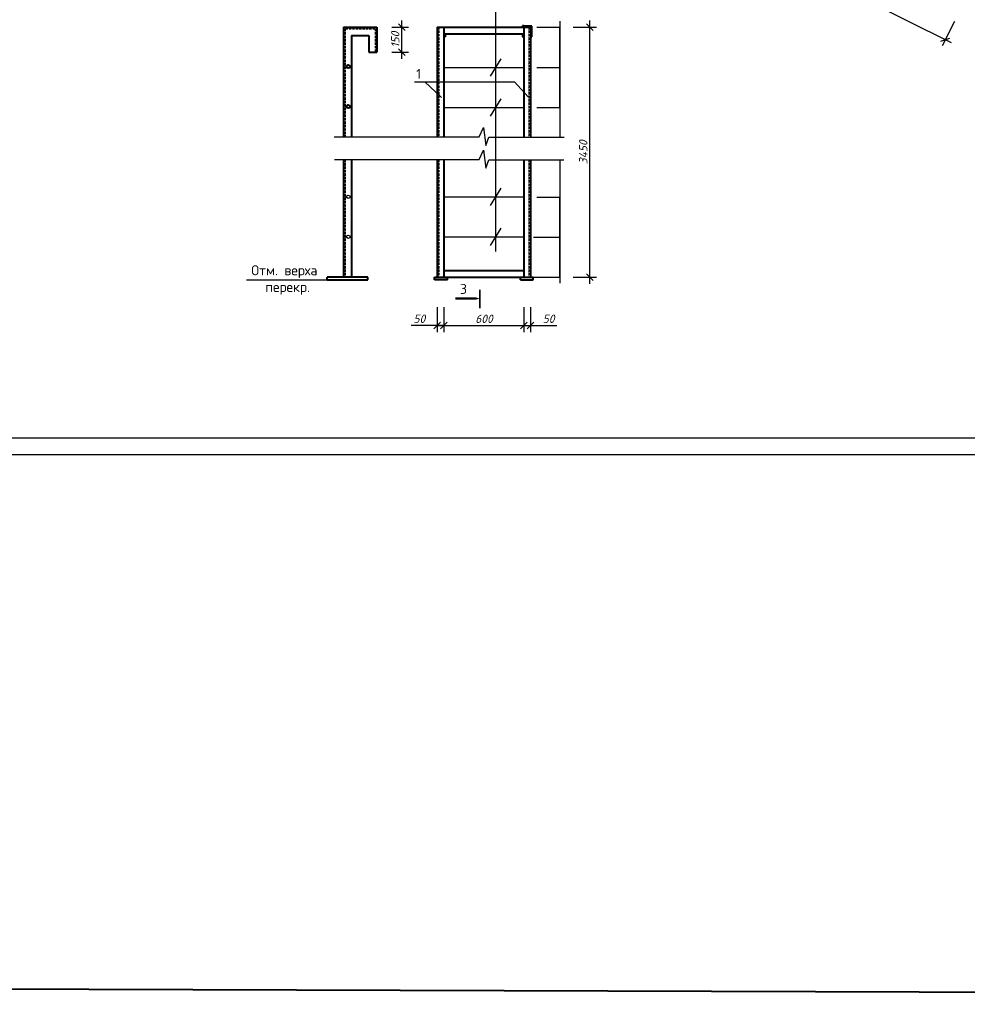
# Model space of a CAD drawing. Header units: millimetres. Extents: x -3143211 to -2549809, y 1060331 to 1341741.
# Tile 1 of 131: x -3111057 to -3082644, y 1060331 to 1089833. Entities that reach past the tile are written whole.
import ezdxf

# ---------------------------------------------------------------- set-up
doc = ezdxf.new("R2010")
doc.units = ezdxf.units.MM
doc.linetypes.add('штриховая2', pattern=[9.525, 6.35, -3.175])
doc.layers.add('liniya', color=7, linetype='Continuous')
doc.layers.add('Дераза', color=5, linetype='Continuous')
doc.layers.add('размеры', color=170, linetype='Continuous', lineweight=20)
doc.styles.get("Standard").update_dxf_attribs({"font": 'isocpeui.ttf'})
doc.styles.add('TIME (Gotic)', font='ARIALN.TTF')
doc.dimstyles.new('STANDARD-100', dxfattribs={"dimtxt": 250, "dimasz": 200, "dimexe": 200, "dimexo": 200, "dimgap": 75, "dimtad": 1, "dimdec": 0, "dimzin": 0, "dimdsep": 46, "dimtxsty": 'Standard', "dimblk": 'OBLIQUE', "dimcen": 0.09, "dimdle": 200, "dimadec": 0, "dimazin": 0, "dimtfac": 1, "dimtdec": 0, "dimtofl": 0, "dimtmove": 0, "dimatfit": 3, "dimldrblk": 'OBLIQUE', "dimfxl": 1, "dimtolj": 1, "dimtzin": 0, "dimarcsym": 0})
doc.dimstyles.new('Копия (1) ISO-25', dxfattribs={"dimtxt": 2.5, "dimasz": 2.5, "dimexe": 1.25, "dimexo": 0.625, "dimtad": 1, "dimtxsty": 'Standard', "dimblk": 'OBLIQUE', "dimcen": 2.5, "dimadec": 0, "dimazin": 0, "dimtfac": 1, "dimtmove": 0, "dimatfit": 3, "dimldrblk": 'OBLIQUE', "dimfxl": 1, "dimarcsym": 0})

# ---------------------------------------------------------------- blocks, each defined once
blk = doc.blocks.new('_Oblique')
at = {"color": 0, "linetype": 'ByBlock', "lineweight": -2}
blk.add_line((-0.5, -0.5), (0.5, 0.5), dxfattribs=at)
blk = doc.blocks.new('*D111')
at = {"color": 0, "lineweight": -2, "transparency": 16777216}
for p, q in [((-3095656, 1083315), (-3094863, 1083315)), ((-3094864, 1082115), (-3094864, 1083315)), ((-3095656, 1082115), (-3094863, 1082115))]:
    blk.add_line(p, q, dxfattribs=at)
at = {"layer": 'Defpoints', "color": 0, "transparency": 16777216}
for p in [(-3095657, 1083315), (-3094864, 1083315), (-3095657, 1082115)]:
    blk.add_point(p, dxfattribs=at)
at = {"color": 0, "lineweight": -2, "transparency": 16777216, "xscale": 2.5, "yscale": 2.5, "zscale": 2.5}
for p, rotation in [((-3094864, 1083315), 90), ((-3094864, 1082115), 270)]:
    blk.add_blockref('_Oblique', p, dxfattribs=dict(at, rotation=rotation))
at = {"lineweight": 40, "transparency": 16777216, "insert": (-3094866, 1082715), "char_height": 2.5, "attachment_point": 5, "rotation": 90, "bg_fill": 3, "box_fill_scale": 1.1, "bg_fill_color": 256, "bg_fill_true_color": 13158600, "bg_fill_transparency": 0}
blk.add_mtext('300', dxfattribs=at)
blk = doc.blocks.new('*D112')
at = {"color": 0, "lineweight": -2, "transparency": 16777216}
for p, q in [((-3095556, 1084515), (-3094863, 1084515)), ((-3094864, 1083315), (-3094864, 1084515)), ((-3095556, 1083315), (-3094863, 1083315))]:
    blk.add_line(p, q, dxfattribs=at)
at = {"layer": 'Defpoints', "color": 0, "transparency": 16777216}
for p in [(-3095557, 1084515), (-3094864, 1084515), (-3095557, 1083315)]:
    blk.add_point(p, dxfattribs=at)
at = {"color": 0, "lineweight": -2, "transparency": 16777216, "xscale": 2.5, "yscale": 2.5, "zscale": 2.5}
for p, rotation in [((-3094864, 1084515), 90), ((-3094864, 1083315), 270)]:
    blk.add_blockref('_Oblique', p, dxfattribs=dict(at, rotation=rotation))
at = {"lineweight": 40, "transparency": 16777216, "insert": (-3094866, 1083915), "char_height": 2.5, "attachment_point": 5, "rotation": 90, "bg_fill": 3, "box_fill_scale": 1.1, "bg_fill_color": 256, "bg_fill_true_color": 13158600, "bg_fill_transparency": 0}
blk.add_mtext('300', dxfattribs=at)
blk = doc.blocks.new('*D113')
at = {"color": 0, "lineweight": -2, "transparency": 16777216}
for p, q in [((-3095556, 1089605), (-3094863, 1089605)), ((-3094864, 1088405), (-3094864, 1089605)), ((-3095556, 1088405), (-3094863, 1088405))]:
    blk.add_line(p, q, dxfattribs=at)
at = {"layer": 'Defpoints', "color": 0, "transparency": 16777216}
for p in [(-3095557, 1089605), (-3094864, 1089605), (-3095557, 1088405)]:
    blk.add_point(p, dxfattribs=at)
at = {"color": 0, "lineweight": -2, "transparency": 16777216, "xscale": 2.5, "yscale": 2.5, "zscale": 2.5}
for p, rotation in [((-3094864, 1089605), 90), ((-3094864, 1088405), 270)]:
    blk.add_blockref('_Oblique', p, dxfattribs=dict(at, rotation=rotation))
at = {"lineweight": 40, "transparency": 16777216, "insert": (-3094866, 1089005), "char_height": 2.5, "attachment_point": 5, "rotation": 90, "bg_fill": 3, "box_fill_scale": 1.1, "bg_fill_color": 256, "bg_fill_true_color": 13158600, "bg_fill_transparency": 0}
blk.add_mtext('300', dxfattribs=at)
blk = doc.blocks.new('*D114')
at = {"color": 0, "lineweight": -2, "transparency": 16777216}
for p, q in [((-3095556, 1088405), (-3094863, 1088405)), ((-3094864, 1087205), (-3094864, 1088405)), ((-3095556, 1087205), (-3094863, 1087205))]:
    blk.add_line(p, q, dxfattribs=at)
at = {"layer": 'Defpoints', "color": 0, "transparency": 16777216}
for p in [(-3095557, 1088405), (-3094864, 1088405), (-3095557, 1087205)]:
    blk.add_point(p, dxfattribs=at)
at = {"color": 0, "lineweight": -2, "transparency": 16777216, "xscale": 2.5, "yscale": 2.5, "zscale": 2.5}
for p, rotation in [((-3094864, 1088405), 90), ((-3094864, 1087205), 270)]:
    blk.add_blockref('_Oblique', p, dxfattribs=dict(at, rotation=rotation))
at = {"lineweight": 40, "transparency": 16777216, "insert": (-3094866, 1087805), "char_height": 2.5, "attachment_point": 5, "rotation": 90, "bg_fill": 3, "box_fill_scale": 1.1, "bg_fill_color": 256, "bg_fill_true_color": 13158600, "bg_fill_transparency": 0}
blk.add_mtext('300', dxfattribs=at)
blk = doc.blocks.new('*D115')
at = {"layer": 'Defpoints', "color": 0, "transparency": 16777216}
for p in [(-3098537, 1081415), (-3098337, 1081415), (-3098337, 1080671)]:
    blk.add_point(p, dxfattribs=at)
at = {"layer": 'Дераза', "color": 0, "lineweight": -2, "transparency": 16777216}
for p, q in [((-3098537, 1081215), (-3098537, 1080471)), ((-3098337, 1081215), (-3098337, 1080471)), ((-3098537, 1080671), (-3099324, 1080671)), ((-3098337, 1080671), (-3098737, 1080671))]:
    blk.add_line(p, q, dxfattribs=at)
at = {"layer": 'Дераза', "color": 0, "lineweight": -2, "transparency": 16777216, "xscale": 200, "yscale": 200, "zscale": 200, "rotation": 180}
blk.add_blockref('_Oblique', (-3098537, 1080671), dxfattribs=at)
at = {"layer": 'Дераза', "color": 0, "lineweight": -2, "transparency": 16777216, "xscale": 200, "yscale": 200, "zscale": 200}
blk.add_blockref('_Oblique', (-3098337, 1080671), dxfattribs=at)
at = {"layer": 'Дераза', "color": 0, "transparency": 16777216, "insert": (-3099075, 1080871), "char_height": 250, "attachment_point": 5}
blk.add_mtext('\\A1;50', dxfattribs=at)
blk = doc.blocks.new('*D116')
at = {"layer": 'Defpoints', "color": 0, "transparency": 16777216}
for p in [(-3098337, 1081415), (-3095937, 1081415), (-3095937, 1080671)]:
    blk.add_point(p, dxfattribs=at)
at = {"layer": 'Дераза', "color": 0, "lineweight": -2, "transparency": 16777216}
for p, q in [((-3098337, 1081215), (-3098337, 1080471)), ((-3095937, 1081215), (-3095937, 1080471)), ((-3098537, 1080671), (-3095737, 1080671))]:
    blk.add_line(p, q, dxfattribs=at)
at = {"layer": 'Дераза', "color": 0, "lineweight": -2, "transparency": 16777216, "xscale": 200, "yscale": 200, "zscale": 200, "rotation": 180}
blk.add_blockref('_Oblique', (-3098337, 1080671), dxfattribs=at)
at = {"layer": 'Дераза', "color": 0, "lineweight": -2, "transparency": 16777216, "xscale": 200, "yscale": 200, "zscale": 200}
blk.add_blockref('_Oblique', (-3095937, 1080671), dxfattribs=at)
at = {"layer": 'Дераза', "color": 0, "transparency": 16777216, "insert": (-3097137, 1080871), "char_height": 250, "attachment_point": 5}
blk.add_mtext('\\A1;600', dxfattribs=at)
blk = doc.blocks.new('*D117')
at = {"layer": 'Defpoints', "color": 0, "transparency": 16777216}
for p in [(-3095937, 1081415), (-3095737, 1081415), (-3095737, 1080671)]:
    blk.add_point(p, dxfattribs=at)
at = {"layer": 'Дераза', "color": 0, "lineweight": -2, "transparency": 16777216}
for p, q in [((-3095937, 1081215), (-3095937, 1080471)), ((-3095737, 1081215), (-3095737, 1080471)), ((-3096137, 1080671), (-3095737, 1080671)), ((-3095737, 1080671), (-3094950, 1080671))]:
    blk.add_line(p, q, dxfattribs=at)
at = {"layer": 'Дераза', "color": 0, "lineweight": -2, "transparency": 16777216, "xscale": 200, "yscale": 200, "zscale": 200, "rotation": 180}
blk.add_blockref('_Oblique', (-3095937, 1080671), dxfattribs=at)
at = {"layer": 'Дераза', "color": 0, "lineweight": -2, "transparency": 16777216, "xscale": 200, "yscale": 200, "zscale": 200}
blk.add_blockref('_Oblique', (-3095737, 1080671), dxfattribs=at)
at = {"layer": 'Дераза', "color": 0, "transparency": 16777216, "insert": (-3095200, 1080871), "char_height": 250, "attachment_point": 5}
blk.add_mtext('\\A1;50', dxfattribs=at)
blk = doc.blocks.new('*D118')
at = {"layer": 'Defpoints', "color": 0, "transparency": 16777216}
for p in [(-3094664, 1089605), (-3093960, 1089605), (-3094664, 1082115)]:
    blk.add_point(p, dxfattribs=at)
at = {"layer": 'Дераза', "color": 0, "lineweight": -2, "transparency": 16777216}
for p, q in [((-3094464, 1089605), (-3093760, 1089605)), ((-3093960, 1081915), (-3093960, 1089805)), ((-3094464, 1082115), (-3093760, 1082115))]:
    blk.add_line(p, q, dxfattribs=at)
at = {"layer": 'Дераза', "color": 0, "lineweight": -2, "transparency": 16777216, "xscale": 200, "yscale": 200, "zscale": 200}
for p, rotation in [((-3093960, 1089605), 90), ((-3093960, 1082115), 270)]:
    blk.add_blockref('_Oblique', p, dxfattribs=dict(at, rotation=rotation))
at = {"layer": 'Дераза', "color": 0, "transparency": 16777216, "insert": (-3094160, 1085860), "char_height": 250, "attachment_point": 5, "rotation": 90}
blk.add_mtext('\\A1;3450', dxfattribs=at)
blk = doc.blocks.new('*D119')
at = {"layer": 'Defpoints', "color": 0, "transparency": 16777216}
for p in [(-3100101, 1089605), (-3099595, 1089605), (-3100101, 1088865)]:
    blk.add_point(p, dxfattribs=at)
at = {"layer": 'Дераза', "color": 0, "lineweight": -2, "transparency": 16777216}
for p, q in [((-3099901, 1089605), (-3099395, 1089605)), ((-3099595, 1088665), (-3099595, 1089805)), ((-3099901, 1088865), (-3099395, 1088865))]:
    blk.add_line(p, q, dxfattribs=at)
at = {"layer": 'Дераза', "color": 0, "lineweight": -2, "transparency": 16777216, "xscale": 200, "yscale": 200, "zscale": 200}
for p, rotation in [((-3099595, 1089605), 90), ((-3099595, 1088865), 270)]:
    blk.add_blockref('_Oblique', p, dxfattribs=dict(at, rotation=rotation))
at = {"layer": 'Дераза', "color": 0, "transparency": 16777216, "insert": (-3099795, 1089235), "char_height": 250, "attachment_point": 5, "rotation": 90}
blk.add_mtext('\\A1;150', dxfattribs=at)
blk = doc.blocks.new('*D134')
at = {"layer": 'Defpoints', "color": 0, "transparency": 16777216}
for p in [(-3097342, 1097163), (-3082941, 1089963), (-3083305, 1089234)]:
    blk.add_point(p, dxfattribs=at)
at = {"layer": 'Дераза', "color": 0, "lineweight": -2, "transparency": 16777216}
for p, q in [((-3097431, 1096984), (-3097795, 1096255)), ((-3097885, 1096524), (-3083126, 1089145)), ((-3083030, 1089784), (-3083394, 1089055))]:
    blk.add_line(p, q, dxfattribs=at)
at = {"layer": 'Дераза', "color": 0, "lineweight": -2, "transparency": 16777216, "xscale": 200, "yscale": 200, "zscale": 200}
for p, rotation in [((-3097706, 1096434), 153.4361492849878), ((-3083305, 1089234), 333.4361492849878)]:
    blk.add_blockref('_Oblique', p, dxfattribs=dict(at, rotation=rotation))
at = {"layer": 'Дераза', "color": 0, "transparency": 16777216, "insert": (-3090416, 1093013), "char_height": 250, "attachment_point": 5, "rotation": 333.4361}
blk.add_mtext('\\A1;5300', dxfattribs=at)

msp = doc.modelspace()

# ---------------------------------------------------------------- linework, layer by layer
at = {"lineweight": 40}
for p, q in [((-3101347.66856, 1089604.64495), (-3101347.66856, 1086325.09122)), ((-3101347.66856, 1089604.64495), (-3100347.66856, 1089604.64495)), ((-3100347.66856, 1089604.64495), (-3100347.66856, 1088864.64495)), ((-3098537.07175, 1089604.64495), (-3098537.07175, 1086325.09122)), ((-3098537.07175, 1089604.64495), (-3095737.07175, 1089604.64495)), ((-3098337.07175, 1089604.64495), (-3098337.07175, 1086325.09122)), ((-3095977.07175, 1089604.64495), (-3095977.07175, 1089644.64495)), ((-3095937.07175, 1089644.64495), (-3095977.07175, 1089644.64495)), ((-3095937.07175, 1089644.64495), (-3095697.07175, 1089644.64495)), ((-3095937.07175, 1089604.64495), (-3095937.07175, 1086316.00081)), ((-3095737.07175, 1089604.64495), (-3095737.07175, 1086316.00081)), ((-3095697.07175, 1089324.64495), (-3095697.07175, 1089644.32688)), ((-3101107.66856, 1089364.64495), (-3101107.66856, 1086325.09122)), ((-3101107.66856, 1089364.64495), (-3100587.66856, 1089364.64495)), ((-3100587.66856, 1089364.64495), (-3100587.66856, 1088864.64495)), ((-3098337.07175, 1089404.64495), (-3095937.07175, 1089404.64495)), ((-3098337.07175, 1089404.64495), (-3098337.07175, 1089324.64495)), ((-3098337.07175, 1089324.64495), (-3098297.07175, 1089324.64495)), ((-3098297.07175, 1089404.64495), (-3098297.07175, 1089324.64495)), ((-3095977.07175, 1089404.64495), (-3095977.07175, 1089324.64495)), ((-3095977.07175, 1089404.64495), (-3095937.07175, 1089404.64495)), ((-3095977.07175, 1089324.64495), (-3095937.07175, 1089324.64495)), ((-3095937.07175, 1089404.64495), (-3095937.07175, 1089324.64495)), ((-3095737.07175, 1089324.64495), (-3095697.07175, 1089324.64495)), ((-3100587.66856, 1088864.64495), (-3100347.66856, 1088864.64495)), ((-3101347.66856, 1085643.87794), (-3101347.66856, 1082114.64495)), ((-3101107.66856, 1085643.87794), (-3101107.66856, 1082114.64495)), ((-3098537.07175, 1085643.87794), (-3098537.07175, 1082114.64495)), ((-3098337.07175, 1085643.87794), (-3098337.07175, 1082114.64495)), ((-3095937.07175, 1085634.78753), (-3095937.07175, 1082114.64495)), ((-3095737.07175, 1085634.78753), (-3095737.07175, 1082114.64495)), ((-3098337.07175, 1082314.64495), (-3095937.07175, 1082314.64495)), ((-3098337.07175, 1082314.64495), (-3095937.07175, 1082314.64495)), ((-3100616.4587, 1082114.64495), (-3101838.87842, 1082114.64495)), ((-3101838.87842, 1082034.64495), (-3101838.87842, 1082114.64495)), ((-3101838.87842, 1082034.64495), (-3100616.4587, 1082034.64495)), ((-3100616.4587, 1082034.64495), (-3100616.4587, 1082114.64495)), ((-3098617.07175, 1082114.64495), (-3095657.07175, 1082114.64495)), ((-3098617.07175, 1082034.64495), (-3098617.07175, 1082114.64495)), ((-3098234.65203, 1082034.64495), (-3098617.07175, 1082034.64495)), ((-3098537.07175, 1082114.64495), (-3095737.07175, 1082114.64495)), ((-3098337.07175, 1082114.64495), (-3098297.07175, 1082114.64495)), ((-3098234.65203, 1082034.64495), (-3098234.65203, 1082114.64495)), ((-3096039.49147, 1082034.64495), (-3096039.49147, 1082114.64495)), ((-3096039.49147, 1082034.64495), (-3095657.07175, 1082034.64495)), ((-3095657.07175, 1082034.64495), (-3095657.07175, 1082114.64495))]:
    msp.add_line(p, q, dxfattribs=at)
at = {"lineweight": 25, "ltscale": 5}
for p, q in [((-3096634.39462, 1088665.20449), (-3096953.87392, 1088144.08541)), ((-3096634.39462, 1087465.20449), (-3096953.87392, 1086944.08541)), ((-3096634.39462, 1084789.25224), (-3096953.87392, 1084268.13316)), ((-3096634.39462, 1083589.25224), (-3096953.87392, 1083068.13316))]:
    msp.add_line(p, q, dxfattribs=at)
at = {"ltscale": 0.01}
for points in [[(-3101627.56234, 1086325.09122), (-3097278.71901, 1086325.09122), (-3097149.75082, 1086605.81015), (-3097084.39268, 1086065.90631), (-3096990.33166, 1086316.00081), (-3094728.578, 1086316.00081)], [(-3101621.07437, 1085643.87794), (-3097278.71901, 1085643.87794), (-3097149.75082, 1085924.59687), (-3097084.39268, 1085384.69303), (-3096990.33166, 1085634.78753), (-3094738.84321, 1085634.78753)]]:
    msp.add_lwpolyline(points, dxfattribs=at)
at = {"lineweight": 40}
for centre in [(-3101203.43338, 1088428.6927), (-3101203.43338, 1087228.6927)]:
    msp.add_circle(centre, 50.78171, dxfattribs=at)
at = {"ltscale": 0.01}
for centre in [(-3101203.43338, 1084528.6927), (-3101203.43338, 1083328.6927)]:
    msp.add_circle(centre, 50.78171, dxfattribs=at)
at = {"layer": 'liniya'}
msp.add_lwpolyline([(-3097260.65917, 1081478.14121, 0, 200, 0), (-3097612.56157, 1081478.14121, 70, 70, 0), (-3097998.16821, 1081478.14121, 70, 70, 0)], format="xyseb", dxfattribs=at)
at = {"layer": 'liniya', "const_width": 50}
msp.add_lwpolyline([(-3097260.65917, 1081186.9074), (-3097260.65917, 1081742.41429)], dxfattribs=at)
at = {"layer": 'Дераза', "color": 5, "lineweight": 40}
msp.add_lwpolyline([(-3143211.06119, 1341741.40045), (-2972079.35364, 1341189.93099), (-2972079.35364, 1060330.92528), (-3143211.06119, 1060882.39474)], close=True, dxfattribs=at)
at = {"layer": 'размеры', "color": 0, "lineweight": -2}
for p, q in [((-3096794.13427, 1090182.13493), (-3096794.13427, 1082888.85997)), ((-3094864.13498, 1089789.31233), (-3094864.13498, 1086316.00081)), ((-3099221.29054, 1087968.45897), (-3096218.40634, 1087968.45897)), ((-3098909.09615, 1087968.45897), (-3098408.29317, 1087503.98313)), ((-3096218.40634, 1087968.45897), (-3095813.96884, 1087518.36651)), ((-3094864.13498, 1085634.78753), (-3094864.13498, 1081943.27489)), ((-3104256.20195, 1082034.64495), (-3101838.87842, 1082034.64495))]:
    msp.add_line(p, q, dxfattribs=at)
at = {"layer": 'размеры', "color": 0, "linetype": 'штриховая2', "lineweight": -2, "ltscale": 0.5}
for p, q in [((-3101297.66856, 1089554.64495), (-3101297.66856, 1086325.09122)), ((-3101297.66856, 1089554.64495), (-3100397.66856, 1089554.64495)), ((-3100397.66856, 1089554.64495), (-3100397.66856, 1088864.64495)), ((-3098487.07175, 1089604.64495), (-3098487.07175, 1086325.09122)), ((-3095787.07175, 1089604.64495), (-3095787.07175, 1086325.09122)), ((-3101297.66856, 1085643.87794), (-3101297.66856, 1082114.64495)), ((-3098487.07175, 1085643.87794), (-3098487.07175, 1082114.64495))]:
    msp.add_line(p, q, dxfattribs=at)
at = {"layer": 'размеры', "color": 0, "lineweight": 30}
for p, q in [((-3098337.07175, 1088404.64495), (-3095937.07175, 1088404.64495)), ((-3098337.07175, 1087204.64495), (-3095937.07175, 1087204.64495)), ((-3098337.07175, 1084528.6927), (-3095937.07175, 1084528.6927)), ((-3098337.07175, 1083328.6927), (-3095937.07175, 1083328.6927))]:
    msp.add_line(p, q, dxfattribs=at)

# ---------------------------------------------------------------- texts
at = {"ltscale": 0.01, "char_height": 300, "attachment_point": 5, "style": 'TIME (Gotic)'}
for s, insert in [('{\\fISOCPEUR|b0|i0|c204|p34;1}', (-3099093.79637, 1088210.66896)), ('{\\fISOCPEUR|b0|i0|c204|p34;Отм. верха\\P перекр.}', (-3103121.17819, 1082034.64495)), ('{\\fISOCPEUR|b0|i0|c204|p34;3}', (-3097750.86539, 1081766.97451))]:
    msp.add_mtext(s, dxfattribs=dict(at, insert=insert))

# ---------------------------------------------------------------- dimensions: what is measured, and where the dimension line sits
at = {"layer": 'Дераза', "color": 0}
for base, p1, p2, text, picture, middle in [((-3099595.18445, 1089604.64495), (-3100100.90502, 1088864.64495), (-3100100.90502, 1089604.64495), '150', '*D119', (-3099795.18445, 1089234.64495)), ((-3093959.87266, 1089604.64495), (-3094664.13498, 1082114.64495), (-3094664.13498, 1089604.64495), '3450', '*D118', (-3094159.87266, 1085859.64495))]:
    dim = msp.add_linear_dim(base=base, p1=p1, p2=p2, angle=90, text=text, dimstyle='STANDARD-100', dxfattribs=at)
    dim.commit()
    dim.dimension.update_dxf_attribs({"geometry": picture, "text_midpoint": middle})
for base, p1, p2, picture, middle in [((-3098337.07175, 1080671.23997), (-3098537.07175, 1081415.0034), (-3098337.07175, 1081415.0034), '*D115', (-3099074.57175, 1080671.23997)), ((-3095737.07175, 1080671.23997), (-3095937.07175, 1081415.0034), (-3095737.07175, 1081415.0034), '*D117', (-3095199.57175, 1080671.23997))]:
    dim = msp.add_linear_dim(base=base, p1=p1, p2=p2, text='50', dimstyle='STANDARD-100', dxfattribs=at)
    dim.commit()
    dim.dimension.update_dxf_attribs({"geometry": picture, "text_midpoint": middle, "dimtype": 160})
dim = msp.add_linear_dim(base=(-3095937.07175, 1080671.23997), p1=(-3098337.07175, 1081415.0034), p2=(-3095937.07175, 1081415.0034), text='600', dimstyle='STANDARD-100', dxfattribs=at)
dim.commit()
dim.dimension.update_dxf_attribs({"geometry": '*D116', "text_midpoint": (-3097137.07175, 1080871.23997)})

# ---------------------------------------------------------------- next in the draw order: dimensions: what is measured, and where the dimension line sits
at = {"lineweight": 40}
for base, p1, p2, picture, middle in [((-3094864.13498, 1089604.64495), (-3095557.07175, 1088404.64495), (-3095557.07175, 1089604.64495), '*D113', (-3094866.00998, 1089004.64495)), ((-3094864.13498, 1083314.64495), (-3095657.07175, 1082114.64495), (-3095657.07175, 1083314.64495), '*D111', (-3094866.00998, 1082714.64495))]:
    dim = msp.add_linear_dim(base=base, p1=p1, p2=p2, angle=90, text='300', dimstyle='Копия (1) ISO-25', override={"dimclrt": 256, "dimfxl": 1.25, "dimtfill": 1, "dimtfillclr": 256, "dimarcsym": 1}, dxfattribs=at)
    dim.commit()
    dim.dimension.update_dxf_attribs({"geometry": picture, "text_midpoint": middle})

# ---------------------------------------------------------------- next in the draw order: linework, layer by layer
at = {"layer": 'размеры', "color": 0, "linetype": 'штриховая2', "lineweight": -2, "ltscale": 0.5}
msp.add_line((-3095787.07175, 1085643.87794), (-3095787.07175, 1082114.64495), dxfattribs=at)

# ---------------------------------------------------------------- next in the draw order: dimensions: what is measured, and where the dimension line sits
at = {"lineweight": 40}
for base, p1, p2, picture, middle in [((-3094864.13498, 1088404.64495), (-3095557.07175, 1087204.64495), (-3095557.07175, 1088404.64495), '*D114', (-3094866.00998, 1087804.64495)), ((-3094864.13498, 1084514.64495), (-3095557.07175, 1083314.64495), (-3095557.07175, 1084514.64495), '*D112', (-3094866.00998, 1083914.64495))]:
    dim = msp.add_linear_dim(base=base, p1=p1, p2=p2, angle=90, text='300', dimstyle='Копия (1) ISO-25', override={"dimclrt": 256, "dimfxl": 1.25, "dimtfill": 1, "dimtfillclr": 256, "dimarcsym": 1}, dxfattribs=at)
    dim.commit()
    dim.dimension.update_dxf_attribs({"geometry": picture, "text_midpoint": middle})
at = {"layer": 'Дераза', "color": 0}
dim = msp.add_aligned_dim(p1=(-3097341.62618, 1097162.50605), p2=(-3082940.87186, 1089962.50605), distance=-814.08011, text='5300', dimstyle='STANDARD-100', dxfattribs=at)
dim.commit()
dim.dimension.update_dxf_attribs({"geometry": '*D134', "text_midpoint": (-3090415.86248, 1093013.25035)})

# ---------------------------------------------------------------- next in the draw order: linework, layer by layer
at = {"color": 0}
for points in [[(-3116696.73173, 1076804.62022), (-3057296.73173, 1076804.62022), (-3057296.73173, 1118804.62022), (-3116696.73173, 1118804.62022)], [(-3114696.73173, 1077304.62022), (-3057796.73173, 1077304.62022), (-3057796.73173, 1118304.62022), (-3114696.73173, 1118304.62022)]]:
    msp.add_lwpolyline(points, close=True, dxfattribs=at)

doc.saveas('drawing.dxf')
